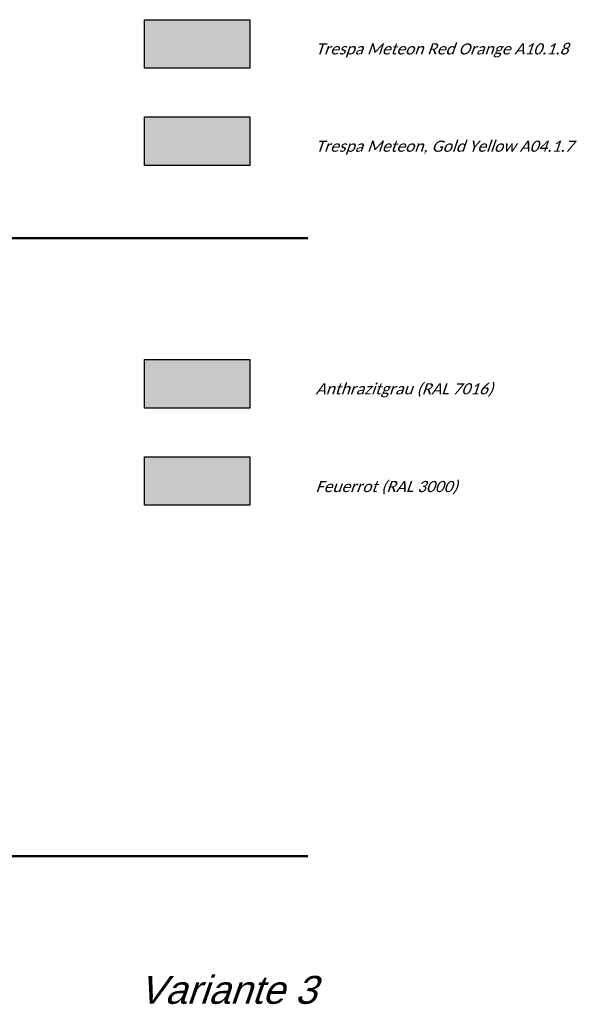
# Model space of a CAD drawing. Header units: metres. Extents: x 1169 to 1496, y -112 to 50.
# Tile 191 of 256: x 1487 to 1496, y -112 to -94. Entities that reach past the tile are written whole.
import ezdxf

# ---------------------------------------------------------------- set-up
doc = ezdxf.new("R2010")
doc.units = ezdxf.units.M
doc.linetypes.add('AUSGEZOGEN', pattern=[0])
for name, color, linetype, lineweight in [('XR$5$Muster', 4, 'AUSGEZOGEN', 13), ('XR$5$Möblierung', 4, 'AUSGEZOGEN', 13), ('XR$5$STANDARD_1', 7, 'AUSGEZOGEN', 25), ('XR$5$Wegeflächen', 4, 'AUSGEZOGEN', 13)]:
    doc.layers.add(name, color=color, linetype=linetype, lineweight=lineweight)
doc.styles.add('ARIAL', font='arial.ttf')
doc.styles.add('Calibri', font='txt')

msp = doc.modelspace()

# ---------------------------------------------------------------- hatches: boundary and pattern name
at = {"layer": 'XR$5$Muster', "linetype": 'AUSGEZOGEN', "lineweight": 13, "true_color": 0xe49e22, "transparency": 33554687}
msp.add_hatch(color=42, dxfattribs=at).paths.add_polyline_path([(1488.7999, -96.602), (1490.6833, -96.602), (1490.6833, -95.7327), (1488.7999, -95.7327)])
at = {"layer": 'XR$5$Muster', "linetype": 'AUSGEZOGEN', "lineweight": 25, "true_color": 0x383e42, "transparency": 33554687}
msp.add_hatch(color=250, dxfattribs=at).paths.add_polyline_path([(1488.7999, -100.9512), (1490.6833, -100.9512), (1490.6833, -100.082), (1488.7999, -100.082)])
at = {"layer": 'XR$5$STANDARD_1', "linetype": 'AUSGEZOGEN', "lineweight": 25, "true_color": 0xba481b, "transparency": 33554687}
msp.add_hatch(color=22, dxfattribs=at).paths.add_polyline_path([(1488.7999, -93.9927), (1488.7999, -94.862), (1490.6833, -94.862), (1490.6833, -93.9927)])
at = {"layer": 'XR$5$STANDARD_1', "linetype": 'AUSGEZOGEN', "lineweight": 25, "true_color": 0xa72920, "transparency": 33554687}
msp.add_hatch(color=24, dxfattribs=at).paths.add_polyline_path([(1488.7999, -101.822), (1488.7999, -102.6912), (1490.6833, -102.6912), (1490.6833, -101.822)])

# ---------------------------------------------------------------- linework, layer by layer
at = {"layer": 'XR$5$Möblierung', "color": 4, "linetype": 'AUSGEZOGEN', "lineweight": 25, "transparency": 33554687}
for points in [[(1488.7999, -93.9927), (1490.6833, -93.9927), (1490.6833, -94.862), (1488.7999, -94.862), (1488.7999, -93.9927)], [(1488.7999, -95.7327), (1490.6833, -95.7327), (1490.6833, -96.602), (1488.7999, -96.602), (1488.7999, -95.7327)], [(1488.7999, -100.082), (1490.6833, -100.082), (1490.6833, -100.9512), (1488.7999, -100.9512), (1488.7999, -100.082)], [(1488.7999, -101.822), (1490.6833, -101.822), (1490.6833, -102.6912), (1488.7999, -102.6912), (1488.7999, -101.822)]]:
    msp.add_lwpolyline(points, close=True, dxfattribs=at)
at = {"layer": 'XR$5$Wegeflächen', "color": 1, "linetype": 'AUSGEZOGEN', "lineweight": 50, "transparency": 33554687}
for p, q in [((1491.725, -97.9038), (1436.8463, -97.9038)), ((1436.8463, -108.9757), (1491.725, -108.9757))]:
    msp.add_line(p, q, dxfattribs=at)

# ---------------------------------------------------------------- texts
at = {"layer": 'XR$5$STANDARD_1', "color": 1, "linetype": 'AUSGEZOGEN', "lineweight": 25, "transparency": 33554687, "char_height": 0.2, "attachment_point": 7, "style": 'Calibri'}
for s, insert, width in [('\\A1;{\\Q19.0;\\fCalibri|i0|b0;\\H0.200000;\\W1.000000;\\C1;Trespa Meteon Red Orange A10.1.8}\\P', (1491.861, -94.6688), 4.687194), ('\\A1;{\\Q19.0;\\fCalibri|i0|b0;\\H0.200000;\\W1.000000;\\C1;Trespa Meteon, Gold Yellow A04.1.7}\\P', (1491.861, -96.4088), 4.783576), ('\\A1;{\\Q19.0;\\fCalibri|i0|b0;\\H0.200000;\\W1.000000;\\C1;Anthrazitgrau (RAL 7016)}\\P', (1491.861, -100.7581), 3.330517), ('\\A1;{\\Q19.0;\\fCalibri|i0|b0;\\H0.200000;\\W1.000000;\\C1;Feuerrot (RAL 3000)}\\P', (1491.861, -102.4981), 2.683161)]:
    msp.add_mtext(s, dxfattribs=dict(at, insert=insert, width=width))
at = {"layer": 'XR$5$STANDARD_1', "color": 4, "linetype": 'AUSGEZOGEN', "lineweight": 25, "transparency": 33554687, "insert": (1488.6922, -111.1208), "char_height": 0.5, "width": 3.450902, "attachment_point": 1, "style": 'ARIAL'}
msp.add_mtext('\\W1.00;\\Q19.0;Variante 3', dxfattribs=at)

doc.saveas('drawing.dxf')
